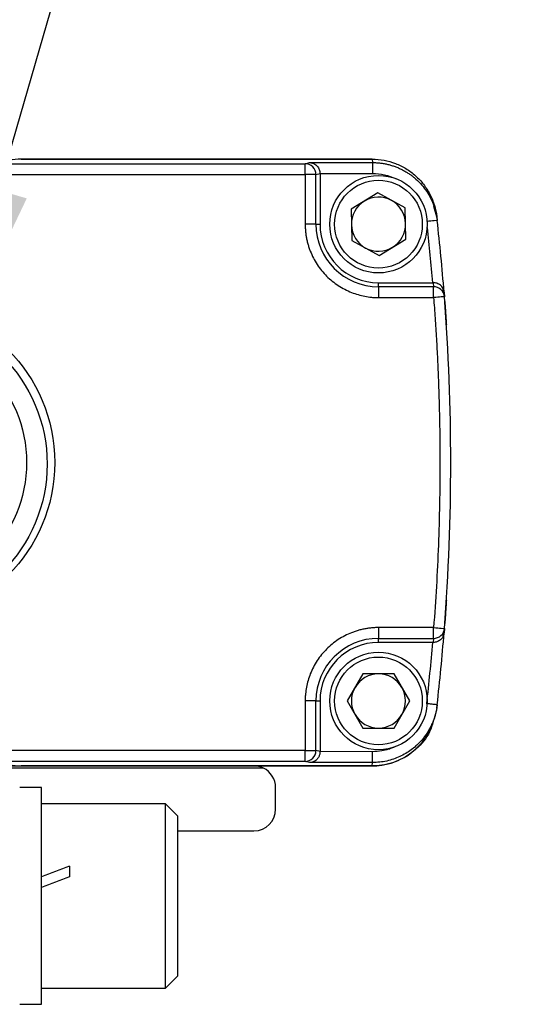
# Model space of a CAD drawing. Header units: millimetres. Extents: x 16 to 683, y 16 to 524.
# Tile 4 of 14: x 89 to 112, y 173 to 218. Entities that reach past the tile are written whole.
import ezdxf

# ---------------------------------------------------------------- set-up
doc = ezdxf.new("R2010")
doc.units = ezdxf.units.MM
doc.header["$LTSCALE"] = 2.5
doc.layers.add('DIMENSIONS', color=140, linetype='Continuous', lineweight=25)
doc.dimstyles.new('SLDDIMSTYLE2', dxfattribs={"dimtxt": 0.18, "dimasz": 8.255, "dimexe": 0, "dimexo": 0.0625, "dimgap": 0, "dimtad": 0, "dimtih": 1, "dimtoh": 1, "dimdec": 0, "dimrnd": 1e-09, "dimzin": 0, "dimdsep": 46, "dimtxsty": 'Standard', "dimsah": 1, "dimcen": 0.09, "dimadec": 0, "dimazin": 0, "dimtfac": 8.255, "dimtdec": 0, "dimtofl": 0, "dimtmove": 0, "dimatfit": 3, "dimfxl": 0, "dimfrac": 2, "dimtolj": 1, "dimtzin": 0, "dimarcsym": 0})

msp = doc.modelspace()

# ---------------------------------------------------------------- linework, layer by layer
for p, q in [((88.368, 211.297), (102.579, 211.297)), ((89.465, 211.505), (105.677, 211.505)), ((105.667, 211.505), (89.465, 211.505)), ((102.579, 211.297), (102.782, 211.348)), ((102.782, 211.348), (105.695, 211.348)), ((105.677, 211.505), (105.695, 211.348)), ((103.079, 210.797), (103.265, 210.846)), ((103.265, 210.846), (105.695, 210.848)), ((103.265, 210.846), (103.265, 208.505)), ((88.467, 210.797), (102.579, 210.797)), ((102.579, 210.797), (102.579, 208.505)), ((103.079, 208.505), (103.079, 210.797)), ((105.928, 209.948), (104.697, 209.194)), ((107.196, 209.259), (105.928, 209.948)), ((108.412, 209.716), (108.342, 209.864)), ((104.697, 209.194), (104.734, 207.751)), ((107.233, 207.816), (107.196, 209.259)), ((108.658, 208.845), (108.519, 209.326)), ((108.579, 209.174), (108.56, 209.336)), ((108.658, 208.845), (108.676, 208.683)), ((103.079, 208.505), (102.579, 208.505)), ((103.079, 208.505), (103.265, 208.505)), ((104.734, 207.751), (106.002, 207.062)), ((106.002, 207.062), (107.233, 207.816)), ((105.965, 205.619), (105.965, 205.805)), ((105.965, 205.805), (108.456, 205.805)), ((105.965, 205.619), (105.965, 205.119)), ((108.511, 205.619), (105.965, 205.619)), ((108.497, 205.805), (108.511, 205.619)), ((108.965, 205.329), (108.95, 205.526)), ((105.965, 205.119), (108.511, 205.119)), ((108.994, 205.361), (109.01, 205.158)), ((109.027, 204.935), (109.032, 204.859)), ((109.032, 190.151), (109.027, 190.075)), ((108.511, 189.89), (105.965, 189.89)), ((105.965, 189.89), (105.965, 189.391)), ((108.949, 189.482), (108.965, 189.679)), ((109.01, 189.852), (108.994, 189.648)), ((105.965, 189.391), (108.511, 189.391)), ((105.965, 189.205), (105.965, 189.391)), ((108.456, 189.205), (105.965, 189.205)), ((108.511, 189.391), (108.497, 189.205)), ((105.243, 187.755), (104.521, 186.505)), ((106.687, 187.755), (105.243, 187.755)), ((107.408, 186.505), (106.687, 187.755)), ((102.579, 186.505), (102.579, 184.213)), ((103.079, 186.505), (102.579, 186.505)), ((103.079, 184.213), (103.079, 186.505)), ((103.079, 186.505), (103.265, 186.505)), ((103.265, 186.505), (103.265, 184.164)), ((104.521, 186.505), (105.243, 185.255)), ((106.687, 185.255), (107.408, 186.505)), ((108.658, 186.165), (108.676, 186.327)), ((108.559, 185.671), (108.578, 185.832)), ((105.243, 185.255), (106.687, 185.255)), ((102.579, 184.213), (88.467, 184.213)), ((103.265, 184.164), (103.079, 184.213)), ((105.695, 184.162), (103.265, 184.164)), ((102.579, 183.713), (88.368, 183.713)), ((102.782, 183.662), (102.579, 183.713)), ((105.695, 183.662), (102.782, 183.662)), ((105.677, 183.505), (105.695, 183.662)), ((87.996, 183.505), (89.465, 183.505)), ((100.651, 183.405), (88.128, 183.405)), ((105.677, 183.505), (89.465, 183.505)), ((89.465, 183.505), (105.667, 183.505)), ((90.395, 182.505), (89.395, 182.505)), ((90.395, 172.505), (90.395, 182.505)), ((101.215, 181.505), (101.215, 182.505)), ((96.128, 181.755), (90.395, 181.755)), ((96.695, 181.188), (96.128, 181.755)), ((96.128, 173.255), (96.128, 181.755)), ((96.695, 173.821), (96.695, 181.188)), ((96.695, 180.505), (100.215, 180.505)), ((91.695, 178.874), (91.695, 178.391)), ((96.128, 173.255), (96.695, 173.821)), ((90.395, 173.255), (96.128, 173.255)), ((89.395, 172.505), (90.395, 172.505))]:
    msp.add_line(p, q)
at = {"flags": 128}
msp.add_lwpolyline([(108.576, 209.239), (108.537, 209.379), (108.48, 209.547)], dxfattribs=at)
for centre, radius in [((105.965, 208.505), 2.25), ((105.965, 208.505), 2.025), ((83.665, 197.505), 7.35), ((83.663, 197.435), 7), ((83.665, 197.505), 6.051), ((105.965, 186.505), 2.25), ((105.965, 186.505), 2.025)]:
    msp.add_circle(centre, radius)
for centre, radius, start, end in [((89.465, 208.504), 3.001, 90, 111.4428), ((102.579, 210.797), 0.5, 44.9782, 89.9776), ((102.579, 210.797), 0.5, 0.0167, 44.9812), ((105.965, 208.505), 1.25, 121.4783, 181.4783), ((105.965, 208.505), 1.25, 61.4783, 121.4783), ((105.965, 208.505), 1.25, 1.4783, 61.4783), ((9.303, 197.505), 100, 4.50605, 6.41802), ((105.965, 208.505), 2.886, 180, 270), ((105.965, 208.505), 2.7, 180, 270), ((105.965, 208.505), 1.25, 181.4783, 241.4783), ((105.965, 208.505), 1.25, 301.4783, 1.4783), ((105.965, 208.505), 1.25, 241.4783, 301.4783), ((108.511, 205.119), 0.5, 47.2175, 90.0086), ((108.512, 205.119), 0.5, 4.3917, 47.2171), ((9.303, 197.505), 100, 355.61093, 4.38907), ((108.511, 189.891), 0.5, 269.9915, 312.7825), ((9.303, 197.505), 100, 353.58198, 355.49395), ((108.512, 189.89), 0.5, 312.7829, 355.6083), ((105.965, 186.505), 2.886, 90, 180), ((105.965, 186.505), 2.7, 90, 180), ((105.965, 186.505), 1.25, 90, 150), ((105.965, 186.505), 1.25, 30, 90), ((105.965, 186.505), 1.25, 150, 210), ((105.965, 186.505), 1.25, 330, 30), ((105.965, 186.505), 1.25, 210, 270), ((105.965, 186.505), 1.25, 270, 330), ((105.667, 186.505), 3, 270, 337.4061), ((102.579, 184.213), 0.5, 315.0188, 359.9833), ((89.465, 186.506), 3.001, 248.5572, 270), ((102.579, 184.212), 0.5, 270.0224, 315.0218), ((100.215, 182.505), 1, 64.1581, 90), ((100.215, 182.505), 1, 0, 64.1581), ((100.215, 181.505), 1, 270, 0)]:
    msp.add_arc(centre, radius, start, end)
for centre, start_param, end_param in [((90.395, 177.505), 1.426333, 1.544253), ((91.695, 177.505), 1.544253, 1.662173)]:
    msp.add_ellipse(centre, major_axis=(11.046, 4.179), ratio=0.070182, start_param=start_param, end_param=end_param)
for points, knots in [([(102.579, 210.797), (102.579, 210.927), (102.579, 211.057), (102.579, 211.242), (102.579, 211.296), (102.579, 211.297)], [0, 0, 0, 0, 0.5, 0.5, 1, 1, 1, 1]), ([(102.782, 211.348), (102.803, 211.347), (102.843, 211.345), (102.898, 211.333), (102.944, 211.318), (103, 211.294), (103.065, 211.254), (103.136, 211.189), (103.192, 211.113), (103.234, 211.027), (103.26, 210.937), (103.263, 210.876), (103.265, 210.846)], [0, 0, 0, 0, 0.098224, 0.182905, 0.254046, 0.311657, 0.453189, 0.575208, 0.694751, 0.803984, 0.904896, 1, 1, 1, 1]), ([(105.677, 211.505), (105.861, 211.505), (106.042, 211.488), (106.399, 211.423), (106.575, 211.373), (106.917, 211.243), (107.08, 211.163), (107.39, 210.975), (107.538, 210.865), (107.811, 210.622), (107.934, 210.49), (108.157, 210.203), (108.257, 210.047), (108.424, 209.724), (108.493, 209.556), (108.599, 209.208), (108.637, 209.028), (108.658, 208.845)], [0, 0, 0, 0, 0.125, 0.125, 0.25, 0.25, 0.375, 0.375, 0.5, 0.5, 0.625, 0.625, 0.75, 0.75, 0.875, 0.875, 1, 1, 1, 1]), ([(105.695, 211.348), (105.755, 211.347), (105.874, 211.345), (106.051, 211.328), (106.226, 211.302), (106.399, 211.266), (106.568, 211.22), (106.732, 211.165), (106.891, 211.101), (107.043, 211.03), (107.188, 210.951), (107.327, 210.867), (107.457, 210.778), (107.58, 210.684), (107.754, 210.536), (107.967, 210.319), (108.196, 210.018), (108.383, 209.697), (108.526, 209.362), (108.627, 209.024), (108.66, 208.795), (108.676, 208.683)], [0, 0, 0, 0, 0.0407559, 0.0814754, 0.122058, 0.1624038, 0.2024147, 0.2419955, 0.281055, 0.3195072, 0.3572717, 0.3942747, 0.4304493, 0.4657359, 0.500082, 0.5871808, 0.673583, 0.7586246, 0.8417035, 0.9223019, 1, 1, 1, 1]), ([(105.695, 211.348), (105.695, 211.347), (105.695, 211.336), (105.695, 211.287), (105.695, 211.248), (105.695, 211.151), (105.695, 211.092), (105.695, 210.969), (105.695, 210.906), (105.695, 210.848)], [0, 0, 0, 0, 0.25, 0.25, 0.5, 0.5, 0.75, 0.75, 1, 1, 1, 1]), ([(103.079, 210.797), (103.075, 210.797), (103.019, 210.797), (102.835, 210.797), (102.707, 210.797), (102.579, 210.797)], [0, 0, 0, 0, 0.5, 0.5, 1, 1, 1, 1]), ([(108.676, 208.683), (108.676, 208.683), (108.625, 208.677), (108.448, 208.657), (108.323, 208.643), (108.196, 208.629)], [0, 0, 0, 0, 0.5, 0.5, 1, 1, 1, 1]), ([(102.579, 208.505), (102.58, 208.444), (102.582, 208.323), (102.598, 208.141), (102.622, 207.96), (102.656, 207.781), (102.7, 207.604), (102.753, 207.429), (102.834, 207.207), (102.955, 206.942), (103.13, 206.643), (103.334, 206.363), (103.568, 206.107), (103.824, 205.874), (104.196, 205.601), (104.694, 205.344), (105.224, 205.189), (105.605, 205.135), (105.817, 205.121), (105.924, 205.12), (105.965, 205.119)], [0, 0, 0, 0, 0.0342973, 0.0685946, 0.1028919, 0.1371892, 0.1714865, 0.2057838, 0.2400811, 0.3050715, 0.3700656, 0.4351246, 0.5001663, 0.5654924, 0.6301555, 0.7600756, 0.8799372, 0.9396843, 0.9770725, 1, 1, 1, 1]), ([(108.994, 205.361), (108.993, 205.376), (108.989, 205.409), (108.973, 205.473), (108.932, 205.573), (108.855, 205.67), (108.752, 205.741), (108.67, 205.778), (108.585, 205.801), (108.526, 205.804), (108.497, 205.805)], [0, 0, 0, 0, 0.070046, 0.160306, 0.309245, 0.572129, 0.693964, 0.801843, 0.903912, 1, 1, 1, 1]), ([(108.511, 205.119), (108.511, 205.247), (108.511, 205.375), (108.511, 205.559), (108.511, 205.615), (108.511, 205.619)], [0, 0, 0, 0, 0.5, 0.5, 1, 1, 1, 1]), ([(109.01, 205.158), (109.01, 205.158), (108.956, 205.154), (108.772, 205.139), (108.642, 205.129), (108.511, 205.119)], [0, 0, 0, 0, 0.5, 0.5, 1, 1, 1, 1]), ([(108.511, 205.119), (108.535, 204.803), (108.582, 204.169), (108.64, 203.218), (108.691, 202.267), (108.732, 201.315), (108.764, 200.363), (108.787, 199.41), (108.8, 198.457), (108.807, 197.187), (108.792, 195.599), (108.736, 193.694), (108.647, 191.791), (108.557, 190.524), (108.511, 189.89)], [0, 0, 0, 0, 0.062507, 0.125012, 0.187515, 0.250017, 0.312516, 0.375013, 0.437509, 0.500002, 0.625037, 0.750048, 0.875036, 1, 1, 1, 1]), ([(109.032, 204.859), (109.032, 204.858), (109.033, 204.856), (109.034, 204.842), (109.035, 204.818), (109.039, 204.775), (109.044, 204.697), (109.053, 204.57), (109.064, 204.415), (109.076, 204.239), (109.089, 204.05), (109.097, 203.92), (109.101, 203.855)], [0, 0, 0, 0, 0.061284, 0.122069, 0.18294, 0.244478, 0.371199, 0.497628, 0.624367, 0.752102, 0.876089, 1, 1, 1, 1]), ([(109.101, 191.154), (109.099, 191.122), (109.095, 191.057), (109.089, 190.961), (109.083, 190.867), (109.074, 190.742), (109.064, 190.595), (109.053, 190.44), (109.044, 190.312), (109.038, 190.221), (109.033, 190.161), (109.033, 190.154), (109.032, 190.151)], [0, 0, 0, 0, 0.062253, 0.123976, 0.185759, 0.248187, 0.375797, 0.502661, 0.628934, 0.755809, 0.877968, 1, 1, 1, 1]), ([(105.965, 189.89), (105.904, 189.889), (105.783, 189.887), (105.601, 189.872), (105.42, 189.848), (105.241, 189.814), (105.064, 189.77), (104.889, 189.717), (104.667, 189.635), (104.402, 189.514), (104.103, 189.34), (103.823, 189.136), (103.567, 188.902), (103.334, 188.646), (103.061, 188.274), (102.804, 187.775), (102.649, 187.246), (102.595, 186.865), (102.581, 186.652), (102.58, 186.545), (102.579, 186.505)], [0, 0, 0, 0, 0.034297, 0.068595, 0.102892, 0.137189, 0.171487, 0.205784, 0.240081, 0.305071, 0.370066, 0.435125, 0.500166, 0.565492, 0.630155, 0.760076, 0.879937, 0.939684, 0.977073, 1, 1, 1, 1]), ([(108.945, 189.483), (108.943, 189.476), (108.926, 189.415), (108.835, 189.321), (108.703, 189.24), (108.584, 189.209), (108.525, 189.206), (108.497, 189.205)], [0, 0, 0, 0, 0.051469, 0.413007, 0.731954, 0.869226, 1, 1, 1, 1]), ([(108.511, 189.89), (108.642, 189.88), (108.772, 189.87), (108.956, 189.856), (109.01, 189.852), (109.01, 189.852)], [0, 0, 0, 0, 0.5, 0.5, 1, 1, 1, 1]), ([(108.511, 189.391), (108.511, 189.395), (108.511, 189.451), (108.511, 189.635), (108.511, 189.762), (108.511, 189.89)], [0, 0, 0, 0, 0.5, 0.5, 1, 1, 1, 1]), ([(108.676, 186.327), (108.669, 186.271), (108.655, 186.159), (108.621, 185.99), (108.577, 185.821), (108.522, 185.652), (108.456, 185.484), (108.379, 185.318), (108.291, 185.155), (108.192, 184.996), (108.083, 184.842), (107.963, 184.695), (107.834, 184.555), (107.673, 184.402), (107.472, 184.239), (107.223, 184.074), (106.95, 183.931), (106.656, 183.814), (106.345, 183.727), (106.023, 183.672), (105.804, 183.665), (105.695, 183.662)], [0, 0, 0, 0, 0.038464, 0.0777, 0.117665, 0.15831, 0.19958, 0.241413, 0.28374, 0.32649, 0.369583, 0.412938, 0.456471, 0.500095, 0.565458, 0.633612, 0.704158, 0.776624, 0.850476, 0.925135, 1, 1, 1, 1]), ([(108.676, 186.327), (108.676, 186.327), (108.666, 186.328), (108.617, 186.333), (108.579, 186.338), (108.482, 186.349), (108.424, 186.355), (108.301, 186.369), (108.238, 186.376), (108.18, 186.383)], [0, 0, 0, 0, 0.25, 0.25, 0.5, 0.5, 0.75, 0.75, 1, 1, 1, 1]), ([(108.519, 185.684), (108.479, 185.519), (108.362, 185.025), (107.822, 184.339), (106.997, 183.746), (106.228, 183.523), (105.785, 183.508), (105.677, 183.505)], [0, 0, 0, 0, 0.1316025, 0.3931418, 0.6546765, 0.9162017, 1, 1, 1, 1]), ([(102.579, 183.713), (102.579, 183.714), (102.579, 183.768), (102.579, 183.953), (102.579, 184.082), (102.579, 184.213)], [0, 0, 0, 0, 0.5, 0.5, 1, 1, 1, 1]), ([(102.579, 184.213), (102.707, 184.213), (102.835, 184.213), (103.019, 184.213), (103.075, 184.213), (103.079, 184.213)], [0, 0, 0, 0, 0.5, 0.5, 1, 1, 1, 1]), ([(103.265, 184.164), (103.264, 184.144), (103.262, 184.104), (103.251, 184.043), (103.233, 183.984), (103.207, 183.927), (103.175, 183.872), (103.129, 183.814), (103.065, 183.755), (102.986, 183.707), (102.89, 183.671), (102.822, 183.665), (102.782, 183.662)], [0, 0, 0, 0, 0.063437, 0.128867, 0.197095, 0.26883, 0.344683, 0.425173, 0.547657, 0.68867, 0.81717, 1, 1, 1, 1]), ([(106.692, 184.372), (106.666, 184.361), (106.579, 184.322), (106.39, 184.257), (106.085, 184.181), (105.838, 184.169), (105.695, 184.162)], [0, 0, 0, 0, 0.08405, 0.278774, 0.584136, 1, 1, 1, 1]), ([(105.695, 183.662), (105.695, 183.663), (105.695, 183.717), (105.695, 183.902), (105.695, 184.032), (105.695, 184.162)], [0, 0, 0, 0, 0.5, 0.5, 1, 1, 1, 1])]:
    msp.add_open_spline(points, degree=3, knots=knots)
for points in [[(105.695, 210.848), (106.062, 210.848), (106.429, 210.766), (106.761, 210.609)], [(108.21, 208.354), (108.303, 207.506), (108.385, 206.656), (108.456, 205.805)], [(108.456, 205.805), (108.47, 205.805), (108.483, 205.805), (108.497, 205.805)], [(108.456, 189.205), (108.378, 188.263), (108.285, 187.322), (108.18, 186.383)], [(108.497, 189.205), (108.483, 189.205), (108.47, 189.205), (108.456, 189.205)]]:
    msp.add_open_spline(points, degree=3)

# ---------------------------------------------------------------- leaders
at = {"layer": 'DIMENSIONS'}
msp.add_leader([(86.113, 202.149), (96.503, 237.854), (112.377, 237.854)], dimstyle='SLDDIMSTYLE2', dxfattribs=at)

doc.saveas('drawing.dxf')
